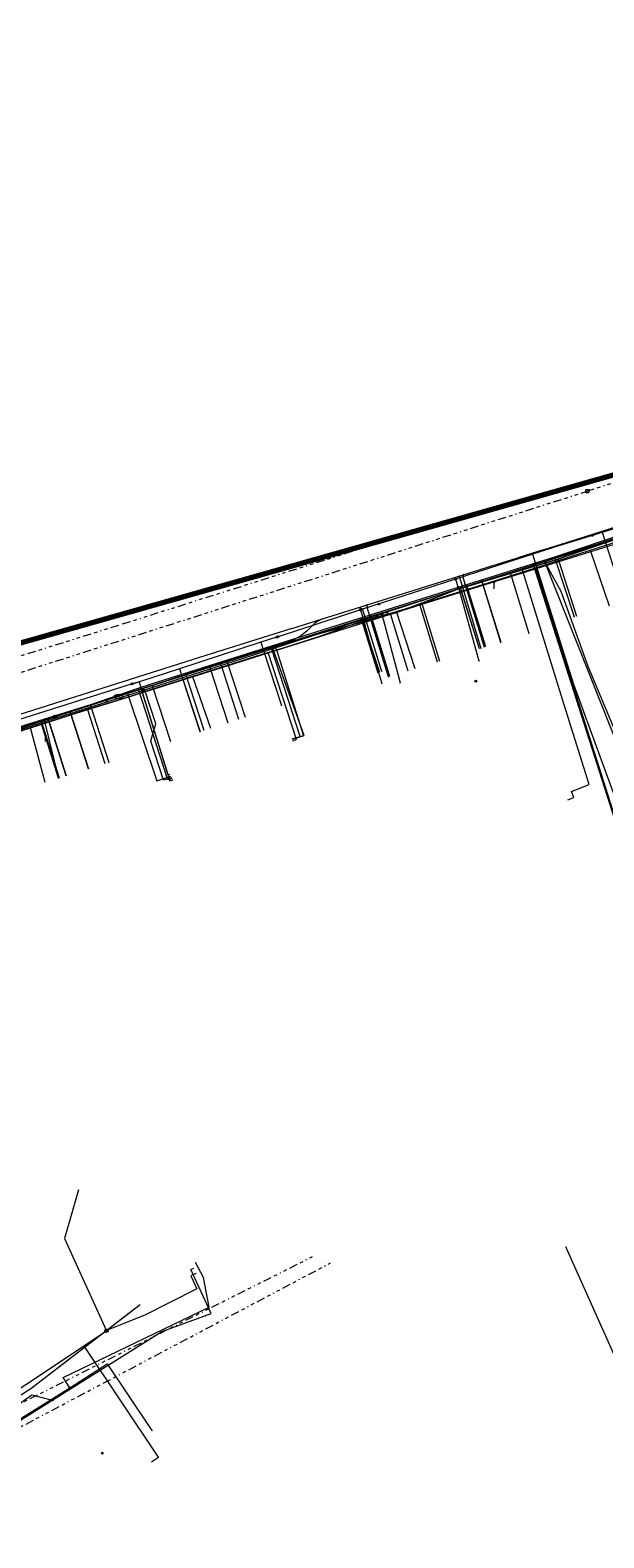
# Model space of a CAD drawing. Header units: metres. Extents: x 154975 to 155642, y 461260 to 461877.
# Tile 38 of 95: x 155103 to 155172, y 461696 to 461877. Entities that reach past the tile are written whole.
import ezdxf
from ezdxf.enums import TextEntityAlignment as Align
from ezdxf.lldxf.tags import DXFTag

# ---------------------------------------------------------------- set-up
doc = ezdxf.new("R2010")
doc.units = ezdxf.units.M
doc.linetypes.add('RI-OVERIG-SO', pattern=[17, 5, -2, 2, -2, 0, -2, 2, -2])
for name, color, linetype, lineweight, true_color in [('B-WE-KL-DATA-G', 3, 'KL-DATA-SO', 18, 0x00ff00), ('B-WE-KL-DATA_DUCT-G', 3, 'Continuous', 18, 0x00ff00), ('B-WE-KL-DATA_HULPSTUK-S', 3, 'Continuous', 18, 0x00ff00), ('B-WE-KL-DATA_KABELBED-G', 3, 'Continuous', 18, 0x00ff00), ('B-WE-KL-DATA_MANTELBUIS-G', 3, 'Continuous', 18, 0x00ff00), ('B-WE-KL-ET_LS-G', 1, 'KL-LS-SO', 18, 0xff0000), ('B-WE-KL-ET_LS-S', 1, 'Continuous', 18, 0xff0000), ('B-WE-KL-ET_LS_HULPSTUK-S', 1, 'Continuous', 18, 0xff0000), ('B-WE-KL-GAS_LD-G', 30, 'KL-GAS_LD-SO', 18, 0xff7f00), ('B-WE-KL-GAS_LD_HULPSTUK-S', 30, 'Continuous', 18, 0xff7f00), ('B-WE-KL-WATER-G', 5, 'KL-WATER-SO', 18, 0x0000ff), ('B-WE-KL-WATER-S', 5, 'Continuous', 18, 0x0000ff), ('B-WE-KL-WATER_HULPSTUK-S', 5, 'Continuous', 18, 0x0000ff), ('B-WE-KL-WATER_MANTELBUIS-G', 5, 'Continuous', 18, 0x0000ff), ('B-WE-RI-VRIJVERVAL-G', 6, 'RI-OVERIG-SO', 18, 0xff00ff), ('B-WE-RI-VRIJVERVAL_HULPSTUK-S', 6, 'Continuous', 18, 0xff00ff), ('V-WE-KL-WATER-G', 5, 'V-KL-WATER-SO', 18, 0x0000ff)]:
    doc.layers.add(name, color=color, linetype=linetype, lineweight=lineweight, true_color=true_color)
doc.layers.add('B-WE-OG-INFO_ORIENTATIEPOLYGOON-GV', color=7, linetype='Continuous', lineweight=70)
doc.styles.add('NLCS-ISO', font='NLCS-ISO.ttf')
tags = doc.linetypes.add('KL-DATA-SO', pattern='A,4,-1,[101,NLCS.SHX,S=0.5,R=0,X=0,Y=0],-1,4,-1,["D",Standard,S=1,R=0,X=-0.25,Y=-0.5],-1.5', length=12.5).pattern_tags.tags
tags[18] = DXFTag(74, 10)
tags = doc.linetypes.add('KL-GAS_LD-SO', pattern='A,4,-1,[69,NLCS.SHX,S=0.5,R=0,X=0,Y=0],-1,4,-1,["L",Standard,S=1,R=0,X=0.25,Y=-0.5],-2', length=13).pattern_tags.tags
tags[18] = DXFTag(74, 10)
tags = doc.linetypes.add('KL-LS-SO', pattern='A,4,-1,[103,NLCS.SHX,S=0.75,R=0,X=0,Y=0],-1,4,-1,["L",Standard,S=1,R=0,X=0,Y=-0.5],-2', length=13).pattern_tags.tags
tags[18] = DXFTag(74, 10)
doc.linetypes.add('KL-WATER-SO', pattern='A,7,-0.5,[168,NLCS.SHX,S=0.75,R=0,X=0.75,Y=0],-2', length=9.5)
doc.linetypes.add('V-KL-WATER-SO', pattern='A,3.5,[24,NLCS.SHX,S=0.5,R=0,X=0,Y=0],3.5,-0.5,[168,NLCS.SHX,S=0.75,R=0,X=0.75,Y=0],-2', length=9.5)

# ---------------------------------------------------------------- blocks, each defined once
blk = doc.blocks.new('SKL-WTB_HULP_T STUK-SO')
at = {"color": 0, "linetype": 'ByBlock', "lineweight": 18}
blk.add_circle((0, 0), 1, dxfattribs=at)
at = {"color": 0, "linetype": 'ByBlock', "lineweight": -2, "style": 'NLCS-ISO'}
blk.add_text('T', height=1, dxfattribs=at).set_placement((0, 0), align=Align.MIDDLE_CENTER)
at = {"color": 0, "linetype": 'ByBlock', "lineweight": 18, "style": 'NLCS-ISO', "flags": 1}
for tag, p in [('TYPE', (1.5, 0)), ('OMSCHRIJVING', (1.5, -3)), ('LABEL', (1.5, -1.5))]:
    blk.add_attdef(tag, p, '', height=1, dxfattribs=at)
blk = doc.blocks.new('SKL-WTB_HULP_MOF-SO')
at = {"linetype": 'ByBlock', "lineweight": 18}
h = blk.add_hatch(color=0, dxfattribs=at)
h.dxf.hatch_style = 1
h.paths.add_polyline_path([(-0.5625, 0, 1), (0.5625, 0, 1)])
at = {"color": 0, "linetype": 'ByBlock', "lineweight": 18}
blk.add_circle((0, 0), 0.5625, dxfattribs=at)
at = {"color": 0, "linetype": 'ByBlock', "lineweight": 18, "style": 'NLCS-ISO', "flags": 1}
for tag, p in [('TYPE', (1.5, 0)), ('OMSCHRIJVING', (1.5, -3)), ('LABEL', (1.5, -1.5))]:
    blk.add_attdef(tag, p, '', height=1, dxfattribs=at)
blk = doc.blocks.new('SKL-WTB_HULP_OVERLENGTE-SO')
at = {"color": 0, "linetype": 'ByBlock', "lineweight": 18}
for centre, radius in [((0, 0), 1), ((-0.42, 0), 0.417), ((0.42, 0), 0.417)]:
    blk.add_circle(centre, radius, dxfattribs=at)
at = {"color": 0, "linetype": 'ByBlock', "lineweight": 18, "style": 'NLCS-ISO', "flags": 1}
for tag, p in [('TYPE', (1.5, 0)), ('OMSCHRIJVING', (1.5, -3)), ('LABEL', (1.5, -1.5))]:
    blk.add_attdef(tag, p, '', height=1, dxfattribs=at)
blk = doc.blocks.new('SKL-WTB_HULP_OVERIG-SO')
at = {"color": 0, "linetype": 'ByBlock', "lineweight": 18}
for points in [[(-0.14, 0.14), (0.14, -0.14)], [(0.14, 0.14), (-0.14, -0.14)]]:
    blk.add_lwpolyline(points, dxfattribs=at)
at = {"color": 0, "linetype": 'ByBlock', "lineweight": 18, "style": 'NLCS-ISO', "flags": 1}
for tag, p in [('TYPE', (1.5, 0)), ('OMSCHRIJVING', (1.5, -3)), ('LABEL', (1.5, -1.5))]:
    blk.add_attdef(tag, p, '', height=1, dxfattribs=at)
blk = doc.blocks.new('SKL-WATER_BRANDKRAAN_BRANDPUT-SO')
at = {"color": 0, "linetype": 'ByBlock', "lineweight": 18}
blk.add_ellipse((0, 0), major_axis=(2.5, 0), ratio=0.54, dxfattribs=at)
at = {"color": 0, "linetype": 'ByBlock', "lineweight": 18, "style": 'NLCS-ISO'}
blk.add_text('bk', height=1.5, dxfattribs=at).set_placement((0.16, 0), align=Align.MIDDLE_CENTER)
blk = doc.blocks.new('SRI-HULP_AFVOER_OPVANG-SO')
at = {"color": 0, "linetype": 'ByBlock', "lineweight": 18}
blk.add_lwpolyline([(-0.75, -1), (-1, 1), (1, 1), (0.75, -1)], close=True, dxfattribs=at)
at = {"color": 0, "linetype": 'ByBlock', "lineweight": 18, "style": 'NLCS-ISO', "flags": 1}
for tag, p in [('TYPE', (1.5, 0)), ('OMSCHRIJVING', (1.5, -3)), ('LABEL', (1.5, -1.5))]:
    blk.add_attdef(tag, p, '', height=1, dxfattribs=at)
blk = doc.blocks.new('SKL-ET_LS_MAST-SO')
for p, q in [((-0.05, 2.07), (0.05, 2.07)), ((-0.05, -2), (0.05, -2))]:
    blk.add_line(p, q)
for points in [[(-0.18, 1.76), (-0.22, 1.76), (-0.22, 1.84), (-0.18, 1.84), (-0.18, 1.79)], [(-0.18, 1.49), (-0.22, 1.49), (-0.22, 1.57), (-0.18, 1.57), (-0.18, 1.52)], [(-0.18, 1.79), (-0.05, 1.79)], [(-0.18, 1.76), (-0.05, 1.76)], [(-0.18, 1.52), (-0.05, 1.52)], [(-0.18, 1.49), (-0.05, 1.49)], [(-0.05, -2), (-0.05, 2.07)], [(0.05, -2), (0.05, 2.07)], [(0.18, 1.92), (0.05, 1.92)], [(0.18, 1.89), (0.05, 1.89)], [(0.18, 1.66), (0.05, 1.66)], [(0.18, 1.63), (0.05, 1.63)], [(0.18, 1.39), (0.05, 1.39)], [(0.18, 1.36), (0.05, 1.36)], [(0.18, 1.89), (0.22, 1.89), (0.22, 1.97), (0.18, 1.97), (0.18, 1.92)], [(0.18, 1.63), (0.22, 1.63), (0.22, 1.71), (0.18, 1.71), (0.18, 1.66)], [(0.18, 1.36), (0.22, 1.36), (0.22, 1.44), (0.18, 1.44), (0.18, 1.39)]]:
    blk.add_lwpolyline(points)

msp = doc.modelspace()

# ---------------------------------------------------------------- linework, layer by layer
at = {"layer": 'B-WE-KL-DATA-G', "ltscale": 0.2, "flags": 128}
for points in [[(155193.65, 461822.712), (155193.544, 461822.993), (155189.9, 461821.624), (155166.548, 461813.611), (155154.58, 461810.003), (155147.291, 461807.22), (155131.281, 461802.844), (155117.91, 461798.491), (155120.104, 461791.753)], [(155193.65, 461822.712), (155193.544, 461822.993), (155189.9, 461821.624), (155166.548, 461813.611), (155154.58, 461810.003), (155147.291, 461807.22), (155131.281, 461802.844), (155126.13, 461801.167), (155128.319, 461794.418)], [(155193.65, 461822.712), (155193.544, 461822.993), (155189.9, 461821.624), (155166.548, 461813.611), (155154.58, 461810.003), (155147.291, 461807.22), (155131.281, 461802.844), (155126.899, 461801.417), (155129.089, 461794.668)], [(155193.65, 461822.712), (155193.544, 461822.993), (155189.9, 461821.624), (155166.548, 461813.611), (155154.58, 461810.003), (155147.291, 461807.22), (155143.205, 461806.103), (155145.092, 461800.012)], [(155193.65, 461822.712), (155193.544, 461822.993), (155189.9, 461821.624), (155166.548, 461813.611), (155154.58, 461810.003), (155147.291, 461807.22), (155146.619, 461807.036), (155148.726, 461800.228)], [(155193.65, 461822.712), (155193.544, 461822.993), (155189.9, 461821.624), (155166.548, 461813.611), (155154.58, 461810.003), (155150.109, 461808.296), (155152.262, 461801.323)], [(155193.65, 461822.712), (155193.544, 461822.993), (155189.9, 461821.624), (155166.548, 461813.611), (155161.072, 461811.959), (155163.305, 461804.749)], [(155193.65, 461822.712), (155193.544, 461822.993), (155189.9, 461821.624), (155166.835, 461813.709), (155169.019, 461806.841)], [(155040.863, 461759.181), (155040.44, 461759.913), (155040.218, 461760.317), (155039.973, 461760.906), (155039.746, 461761.675), (155039.708, 461762.372), (155039.726, 461762.927), (155039.74, 461763.558), (155039.8, 461764.253), (155039.882, 461765.019), (155040.014, 461765.798), (155040.155, 461766.632), (155040.381, 461767.724), (155040.681, 461768.83), (155040.886, 461769.506), (155041.097, 461770.061), (155041.852, 461771.575), (155042.098, 461772.178), (155042.489, 461772.766), (155042.818, 461773.189), (155043.195, 461773.568), (155043.601, 461773.999), (155044.007, 461774.326), (155044.412, 461774.605), (155045.597, 461775.035), (155045.742, 461775.124), (155046.34, 461775.491), (155047.172, 461775.788), (155048.122, 461775.916), (155049.374, 461776.312), (155059.16, 461779.415), (155075.718, 461784.664), (155076.867, 461785.028), (155087.485, 461788.394), (155095.596, 461790.965), (155103.246, 461793.39), (155110.13, 461795.572), (155112.506, 461796.325), (155115.6, 461797.28), (155116.692, 461797.628), (155122.773, 461799.564), (155131.877, 461802.462), (155131.877, 461802.463), (155134.101, 461803.149), (155137.863, 461804.346), (155143.262, 461806.261), (155147.188, 461807.33), (155147.34, 461807.378), (155150.314, 461808.313), (155150.414, 461808.345), (155157.729, 461810.653), (155162.195, 461812.061), (155164.099, 461812.671), (155170.671, 461814.775), (155174.984, 461816.155), (155183.375, 461818.841), (155183.46, 461818.869), (155184.699, 461819.273), (155191.62, 461821.534), (155195.317, 461822.741), (155195.389, 461822.525)], [(155170.671, 461814.775), (155174.984, 461816.155)], [(155164.099, 461812.671), (155170.671, 461814.775)], [(155170.671, 461814.775), (155172.96, 461808.096)], [(155157.729, 461810.653), (155162.195, 461812.061), (155164.099, 461812.671)], [(155164.099, 461812.671), (155164.249, 461812.201)], [(155164.249, 461812.201), (155164.265, 461812.15), (155164.902, 461810.149), (155174.713, 461779.319), (155195.19, 461789.722), (155198.389, 461784.106)], [(155150.414, 461808.345), (155157.729, 461810.653)], [(155157.729, 461810.653), (155159.904, 461803.696)], [(155147.34, 461807.378), (155150.314, 461808.313), (155150.414, 461808.345)], [(155150.414, 461808.345), (155152.514, 461801.406)], [(155147.34, 461807.378), (155147.188, 461807.33), (155143.262, 461806.261), (155145.31, 461800.08)], [(155149.58, 461800.497), (155147.34, 461807.378)], [(155134.857, 461791.82), (155135.287, 461791.96), (155131.877, 461802.462), (155122.773, 461799.564)], [(155122.773, 461799.564), (155116.692, 461797.628)], [(155122.774, 461799.563), (155124.947, 461793.325)], [(155116.692, 461797.628), (155115.6, 461797.28), (155112.506, 461796.325), (155110.13, 461795.572)], [(155116.692, 461797.628), (155119.804, 461787.713), (155120.088, 461787.806)], [(155110.13, 461795.572), (155103.246, 461793.39)], [(155110.13, 461795.572), (155112.204, 461789.066)], [(155110.222, 461788.439), (155108.036, 461795.292), (155069.985, 461783.15), (155051.638, 461777.37), (155047.799, 461776.158), (155046.113, 461775.629), (155045.121, 461775.193), (155043.392, 461774.021), (155041.568, 461771.633), (155040.198, 461768.833), (155039.5, 461765.971), (155039.286, 461763.259), (155039.515, 461761.092), (155041.689, 461757.472), (155044.164, 461753.971), (155044.968, 461754.539)], [(155103.246, 461793.39), (155095.596, 461790.965)], [(155105.005, 461786.787), (155103.246, 461793.39)]]:
    msp.add_lwpolyline(points, dxfattribs=at)
at = {"layer": 'B-WE-KL-DATA_DUCT-G', "ltscale": 0.2, "flags": 128}
msp.add_lwpolyline([(155188.761, 461821.233), (155166.835, 461813.709), (155166.235, 461813.517), (155154.58, 461810.003), (155147.291, 461807.22), (155131.281, 461802.844), (155117.91, 461798.491), (155108.036, 461795.292), (155070.978, 461783.467), (155047.799, 461776.158), (155046.113, 461775.629), (155045.121, 461775.193), (155043.392, 461774.021), (155041.568, 461771.633), (155040.198, 461768.833), (155039.5, 461765.971), (155039.286, 461763.259), (155039.515, 461761.092), (155041.689, 461757.472), (155044.807, 461753.061), (155042.178, 461755.785), (155041.68, 461756.258), (155021.769, 461780.854)], dxfattribs=at)
msp.add_lwpolyline([(155188.761, 461821.233), (155166.835, 461813.709), (155166.235, 461813.517), (155154.58, 461810.003), (155147.291, 461807.22), (155131.281, 461802.844), (155117.91, 461798.491), (155108.036, 461795.292), (155070.978, 461783.467), (155047.799, 461776.158), (155046.113, 461775.629), (155045.121, 461775.193), (155043.392, 461774.021), (155041.568, 461771.633), (155040.198, 461768.833), (155039.5, 461765.971), (155039.286, 461763.259), (155039.515, 461761.092), (155041.689, 461757.472), (155044.807, 461753.061), (155042.178, 461755.785), (155041.68, 461756.258), (155021.769, 461780.854)], dxfattribs=at)
at = {"layer": 'B-WE-KL-DATA_KABELBED-G', "ltscale": 0.2, "flags": 128}
for points in [[(155210.602, 461829.535), (155208.329, 461828.732), (155207.144, 461828.313), (155206.053, 461827.925), (155198.102, 461825.094), (155196.518, 461824.53), (155194.193, 461823.703), (155184.137, 461820.613), (155182.271, 461820.039), (155176.028, 461818.12), (155166.378, 461815.155), (155154.467, 461811.293), (155143.022, 461807.582), (155133.091, 461804.362)], [(155176.167, 461817.039), (155166.427, 461813.836), (155165.192, 461813.43), (155161.316, 461812.156), (155157.631, 461810.996), (155154.836, 461810.115), (155143.33, 461806.491), (155131.318, 461802.708), (155121.487, 461799.612), (155116.87, 461798.158), (155116.587, 461798.066), (155112.368, 461796.7), (155110.465, 461796.084), (155100.05, 461792.711)], [(155174.469, 461816.329), (155166.835, 461813.709)], [(155165.192, 461813.43), (155166.427, 461813.836), (155168.732, 461806.75)], [(155161.072, 461811.959), (155154.58, 461810.003), (155150.109, 461808.296)], [(155161.193, 461811.996), (155161.072, 461811.959)], [(155161.072, 461811.959), (155163.305, 461804.749)], [(155166.235, 461813.517), (155161.193, 461811.996)], [(155165.192, 461813.43), (155167.128, 461809.845), (155170.387, 461800.798), (155174.338, 461791.404), (155201.048, 461790.534)], [(155165.192, 461813.43), (155178.497, 461779.878), (155183.353, 461781.706)], [(155166.835, 461813.709), (155166.235, 461813.517)], [(155166.835, 461813.709), (155169.019, 461806.841)], [(155154.467, 461811.293), (155154.79, 461810.278)], [(155154.79, 461810.278), (155154.836, 461810.115), (155157.274, 461801.447)], [(155157.631, 461810.996), (155157.631, 461810.996), (155159.869, 461803.685)], [(155150.109, 461808.296), (155147.291, 461807.22), (155146.619, 461807.036)], [(155150.109, 461808.296), (155152.262, 461801.323)], [(155143.022, 461807.582), (155143.33, 461806.491), (155144.667, 461801.74), (155145.559, 461798.73)], [(155146.619, 461807.036), (155143.205, 461806.103)], [(155145.587, 461807.076), (155147.774, 461798.783)], [(155146.619, 461807.036), (155148.726, 461800.228)], [(155137.902, 461804.654), (155131.281, 461802.844), (155126.899, 461801.417)], [(155143.205, 461806.103), (155137.902, 461804.654)], [(155143.205, 461806.103), (155145.092, 461800.012)], [(155133.091, 461804.362), (155132.904, 461804.301), (155131.001, 461803.684), (155121.194, 461800.506), (155116.605, 461799.018), (155116.319, 461798.928), (155115.527, 461798.678), (155115.505, 461798.671), (155087.285, 461789.763), (155075.209, 461785.813), (155064.169, 461782.202), (155059.442, 461780.368), (155048.147, 461775.985), (155047.352, 461775.677), (155046.495, 461775.344), (155046.492, 461775.343)], [(155132.904, 461804.301), (155131.001, 461803.684), (155121.194, 461800.506), (155121.487, 461799.612), (155123.677, 461792.912)], [(155132.904, 461804.301), (155131.001, 461803.684), (155131.318, 461802.708), (155133.472, 461796.09)], [(155126.13, 461801.167), (155117.91, 461798.491)], [(155126.899, 461801.417), (155126.13, 461801.167)], [(155126.13, 461801.167), (155128.319, 461794.418)], [(155126.899, 461801.417), (155129.089, 461794.668)], [(155117.91, 461798.491), (155108.036, 461795.292)], [(155115.505, 461798.671), (155115.527, 461798.678), (155116.319, 461798.928), (155116.319, 461798.928), (155116.587, 461798.066), (155120.033, 461787.002), (155120.319, 461787.092)], [(155117.91, 461798.491), (155120.104, 461791.753)], [(155112.368, 461796.7), (155110.465, 461796.084), (155112.697, 461789.222)], [(155106.167, 461794.696), (155099.342, 461792.518)], [(155108.036, 461795.292), (155106.167, 461794.696)], [(155108.036, 461795.292), (155110.222, 461788.439)], [(155107.985, 461713.883), (155107.175, 461715.125), (155124.777, 461723.587), (155124.096, 461727.175), (155123.138, 461728.96)], [(155107.985, 461713.883), (155112.475, 461716.787), (155117.875, 461708.731)], [(155087.144, 461694.09), (155085.465, 461696.727), (155083.966, 461698.907), (155107.985, 461713.883)]]:
    msp.add_lwpolyline(points, dxfattribs=at)
at = {"layer": 'B-WE-KL-DATA_MANTELBUIS-G', "ltscale": 0.2, "flags": 128}
msp.add_lwpolyline([(155166.235, 461813.517), (155161.193, 461811.996)], dxfattribs=at)
at = {"layer": 'B-WE-KL-ET_LS-G', "ltscale": 0.2, "flags": 128}
for points in [[(155228.071, 461834.514), (155220.542, 461831.845), (155211.447, 461828.747), (155206.532, 461827.079), (155172.413, 461815.688), (155169.879, 461814.882), (155155.064, 461810.203), (155152.598, 461809.402), (155146.188, 461807.305)], [(155170.556, 461786.552), (155167.347, 461796.778), (155162.733, 461811.73), (155162.469, 461812.542)], [(155157.327, 461802.898), (155155.064, 461810.203)], [(155146.188, 461807.305), (155141.339, 461805.774), (155132.33, 461802.848), (155128.881, 461801.736), (155112.68, 461796.545), (155072.852, 461783.974), (155053.165, 461777.649), (155051.383, 461777.137)], [(155146.559, 461799.561), (155144.4, 461806.531), (155145.205, 461806.974), (155145.199, 461806.993)], [(155134.784, 461792.047), (155135.735, 461792.356), (155132.33, 461802.848)], [(155123.677, 461792.912), (155121.575, 461799.395)], [(155117.989, 461792.644), (155118.335, 461793.859), (155117.013, 461797.934)], [(155106.637, 461787.303), (155104.527, 461793.972)], [(155120.227, 461787.378), (155119.276, 461787.069), (155117.745, 461791.789), (155117.989, 461792.644)], [(155167.97, 461784.69), (155168.704, 461784.971), (155168.413, 461785.716), (155170.556, 461786.552)], [(155167.693, 461730.912), (155176.612, 461711.002), (155185.894, 461714.034), (155195.627, 461699.273), (155196.116, 461697.952), (155196.132, 461694.958), (155194.735, 461691.928), (155198.43, 461682.244)], [(155084.143, 461698.185), (155085.163, 461698.924), (155094.559, 461705.316), (155119.083, 461720.658), (155125.006, 461722.815), (155122.56, 461728.116), (155122.923, 461728.286)]]:
    msp.add_lwpolyline(points, dxfattribs=at)
at = {"layer": 'B-WE-KL-GAS_LD-G', "ltscale": 0.2, "flags": 128}
for points in [[(155036.249, 461748.529), (155045.704, 461754.304), (155038.316, 461764.172), (155042.962, 461774.754), (155061.892, 461780.775), (155070.96, 461783.641), (155081.724, 461787.035), (155087.285, 461788.945), (155110.494, 461796.182), (155116.206, 461798.154), (155117.937, 461798.714), (155139.959, 461805.657), (155166.427, 461813.992), (155184.166, 461819.918), (155190.825, 461822.146)], [(155163.786, 461813.16), (155176.098, 461774.603), (155192.919, 461782.144), (155193.317, 461781.45)], [(155157.327, 461802.898), (155155.004, 461810.395)], [(155158.091, 461803.134), (155155.768, 461810.635)], [(155145.153, 461800.031), (155143.104, 461806.647)], [(155146.559, 461799.561), (155144.251, 461807.008)], [(155134.799, 461792), (155136.229, 461792.464), (155132.401, 461803.065), (155131.734, 461803.064)], [(155124.153, 461793.067), (155121.914, 461799.968)], [(155120.258, 461787.283), (155119.782, 461787.128), (155116.206, 461798.154)], [(155106.732, 461787.334), (155104.522, 461794.32)], [(155107.549, 461787.592), (155105.338, 461794.575)], [(155109.022, 461737.714), (155107.327, 461731.869), (155112.389, 461720.763)], [(155123.216, 461727.65), (155122.58, 461727.357), (155123.3, 461725.796), (155117.026, 461722.643), (155112.471, 461720.818)], [(155112.389, 461720.763), (155112.967, 461721.147)], [(155081.571, 461700.393), (155092.915, 461707.825), (155112.389, 461720.763)], [(155117.839, 461704.961), (155118.67, 461705.517), (155109.68, 461718.963)]]:
    msp.add_lwpolyline(points, dxfattribs=at)
at = {"layer": 'B-WE-KL-WATER-G', "ltscale": 0.2, "flags": 128}
for points in [[(155040.22, 461773.214), (155052.784, 461777.307), (155087.029, 461788.417), (155117.79, 461797.962), (155151.205, 461808.502), (155176.707, 461816.485), (155185.478, 461819.347), (155204.997, 461826.119), (155217.132, 461830.496), (155223.97, 461832.88)], [(155169.099, 461816.11), (155184.923, 461821.175), (155214.477, 461831.485)], [(155138.436, 461806.513), (155169.099, 461816.11)], [(155171.98, 461817.032), (155172.17, 461816.83), (155174.68, 461808.958), (155174.775, 461808.673)], [(155163.671, 461814.411), (155168.686, 461798.651), (155178.205, 461772.62), (155179.467, 461770.416), (155192.92, 461778.114)], [(155154.847, 461811.649), (155154.976, 461811.428), (155157.497, 461802.95)], [(155155.419, 461811.828), (155155.326, 461811.537), (155157.836, 461803.369), (155157.919, 461803.081)], [(155138.436, 461806.513), (155137.931, 461806.267), (155137.519, 461805.972), (155137.039, 461805.508), (155136.557, 461805.033), (155135.811, 461804.474), (155134.668, 461803.84), (155130.587, 461802.477), (155113.838, 461797.154)], [(155142.734, 461807.858), (155143.211, 461807.745), (155145.473, 461800.444), (155145.577, 461800.163)], [(155143.765, 461808.181), (155143.751, 461807.914), (155146.277, 461799.788), (155146.37, 461799.503)], [(155132.552, 461803.133), (155132.855, 461802.879), (155136.131, 461792.432), (155134.799, 461792)], [(155124.857, 461800.656), (155127.017, 461793.996)], [(155114.945, 461797.506), (155115.021, 461797.268), (155118.456, 461786.996), (155120.17, 461787.552)], [(155113.838, 461797.154), (155071.341, 461783.566), (155043.045, 461774.632), (155042.391, 461774.447)], [(155104.901, 461794.296), (155106.611, 461787.295)], [(155105.378, 461794.449), (155107.549, 461787.592)], [(155081.355, 461700.842), (155076.225, 461697.59), (155076.654, 461696.915), (155103.294, 461713.801), (155116.45, 461723.92)], [(155083.2, 461698.148), (155083.128, 461698.696), (155103.402, 461713.034), (155106.003, 461712.347)]]:
    msp.add_lwpolyline(points, dxfattribs=at)
at = {"layer": 'B-WE-KL-WATER_MANTELBUIS-G', "ltscale": 0.2, "flags": 128}
for points in [[(155162.138, 461813.931), (155165.05, 461814.843)], [(155157.41, 461803.237), (155157.497, 461802.95)], [(155157.836, 461803.369), (155157.919, 461803.081)], [(155145.473, 461800.444), (155145.577, 461800.163)], [(155146.277, 461799.788), (155146.37, 461799.503)], [(155077.111, 461697.205), (155103.294, 461713.801), (155115.657, 461723.31)]]:
    msp.add_lwpolyline(points, dxfattribs=at)
at = {"layer": 'B-WE-OG-INFO_ORIENTATIEPOLYGOON-GV', "ltscale": 0.2, "flags": 128}
msp.add_lwpolyline([(154979.954, 461769.009), (154975.026, 461742.727), (154981.597, 461683.593), (155016.092, 461571.895), (155037.446, 461470.052), (155080.154, 461341.928), (155088.367, 461282.793), (155132.718, 461259.797), (155173.784, 461264.724), (155641.931, 461405.99), (155592.652, 461516.045), (155541.731, 461614.603), (155441.531, 461736.157), (155407.036, 461800.219), (155362.685, 461877.422)], close=True, dxfattribs=at)
at = {"layer": 'B-WE-RI-VRIJVERVAL-G', "ltscale": 0.2, "flags": 128}
for points in [[(155204.51, 461832.617), (155170.34, 461821.9)], [(155096.263, 461798.197), (155170.34, 461821.9)], [(155114.347, 461805.904), (155150.029, 461817.185)], [(155022.757, 461777.215), (155114.347, 461805.904)], [(155077.961, 461696.421), (155139.386, 461728.925)], [(155078.19, 461699.998), (155137.245, 461729.701)]]:
    msp.add_lwpolyline(points, dxfattribs=at)
at = {"layer": 'V-WE-KL-WATER-G', "ltscale": 0.2, "flags": 128}
for points in [[(155134.743, 461805.357), (155138.436, 461806.513)], [(155134.743, 461805.357), (155123.594, 461801.839), (155050.27, 461778.609), (155039.617, 461775.02)]]:
    msp.add_lwpolyline(points, dxfattribs=at)

# ---------------------------------------------------------------- block references
at = {"layer": 'B-WE-KL-DATA_HULPSTUK-S', "xscale": 0.2, "yscale": 0.2, "zscale": 0.2}
for name, p in [('SKL-WTB_HULP_MOF-SO', (155170.961, 461816.563)), ('SKL-WTB_HULP_OVERIG-SO', (155164.25, 461812.2)), ('SKL-WTB_HULP_OVERIG-SO', (155164.266, 461812.149)), ('SKL-WTB_HULP_MOF-SO', (155165.192, 461813.43)), ('SKL-WTB_HULP_OVERIG-SO', (155165.192, 461813.43)), ('SKL-WTB_HULP_OVERIG-SO', (155165.192, 461813.43)), ('SKL-WTB_HULP_OVERIG-SO', (155165.192, 461813.43)), ('SKL-WTB_HULP_MOF-SO', (155154.467, 461811.293)), ('SKL-WTB_HULP_OVERIG-SO', (155154.467, 461811.293)), ('SKL-WTB_HULP_MOF-SO', (155154.791, 461810.278)), ('SKL-WTB_HULP_OVERIG-SO', (155154.791, 461810.278)), ('SKL-WTB_HULP_OVERIG-SO', (155154.791, 461810.278)), ('SKL-WTB_HULP_MOF-SO', (155157.631, 461810.996)), ('SKL-WTB_HULP_OVERIG-SO', (155157.631, 461810.996)), ('SKL-WTB_HULP_OVERIG-SO', (155164.9, 461810.14)), ('SKL-WTB_HULP_MOF-SO', (155145.21, 461808.292)), ('SKL-WTB_HULP_MOF-SO', (155143.022, 461807.582)), ('SKL-WTB_HULP_MOF-SO', (155143.022, 461807.582)), ('SKL-WTB_HULP_OVERIG-SO', (155143.023, 461807.582)), ('SKL-WTB_HULP_MOF-SO', (155145.587, 461807.076)), ('SKL-WTB_HULP_OVERIG-SO', (155145.587, 461807.076)), ('SKL-WTB_HULP_OVERIG-SO', (155168.732, 461806.75)), ('SKL-WTB_HULP_MOF-SO', (155132.904, 461804.301)), ('SKL-WTB_HULP_OVERIG-SO', (155132.904, 461804.301)), ('SKL-WTB_HULP_OVERIG-SO', (155132.904, 461804.301)), ('SKL-WTB_HULP_MOF-SO', (155133.099, 461804.365)), ('SKL-WTB_HULP_OVERIG-SO', (155133.091, 461804.362)), ('SKL-WTB_HULP_OVERIG-SO', (155133.091, 461804.362)), ('SKL-WTB_HULP_OVERIG-SO', (155159.869, 461803.685)), ('SKL-WTB_HULP_OVERIG-SO', (155157.274, 461801.447)), ('SKL-WTB_HULP_MOF-SO', (155115.505, 461798.671)), ('SKL-WTB_HULP_OVERIG-SO', (155115.505, 461798.671)), ('SKL-WTB_HULP_OVERLENGTE-SO', (155116.805, 461797.838)), ('SKL-WTB_HULP_OVERIG-SO', (155145.559, 461798.73)), ('SKL-WTB_HULP_OVERIG-SO', (155147.774, 461798.783)), ('SKL-WTB_HULP_MOF-SO', (155156.9, 461799)), ('SKL-WTB_HULP_MOF-SO', (155112.368, 461796.7)), ('SKL-WTB_HULP_OVERIG-SO', (155112.368, 461796.7)), ('SKL-WTB_HULP_OVERIG-SO', (155133.472, 461796.09)), ('SKL-WTB_HULP_OVERLENGTE-SO', (155106.167, 461794.696)), ('SKL-WTB_HULP_OVERIG-SO', (155123.677, 461792.912)), ('SKL-WTB_HULP_OVERIG-SO', (155112.697, 461789.222)), ('SKL-WTB_HULP_OVERIG-SO', (155120.319, 461787.092)), ('SKL-WTB_HULP_OVERIG-SO', (155123.138, 461728.96)), ('SKL-WTB_HULP_MOF-SO', (155107.985, 461713.883)), ('SKL-WTB_HULP_OVERIG-SO', (155107.985, 461713.883)), ('SKL-WTB_HULP_OVERIG-SO', (155107.985, 461713.883)), ('SKL-WTB_HULP_OVERIG-SO', (155107.985, 461713.883)), ('SKL-WTB_HULP_OVERIG-SO', (155117.875, 461708.731)), ('SKL-WTB_HULP_MOF-SO', (155111.9, 461706))]:
    msp.add_blockref(name, p, dxfattribs=at)
at = {"layer": 'B-WE-KL-ET_LS-S', "xscale": 0.2, "yscale": 0.2, "zscale": 0.2}
for p in [(155159.101, 461810.522), (155105.043, 461792.138)]:
    msp.add_blockref('SKL-ET_LS_MAST-SO', p, dxfattribs=at)
at = {"layer": 'B-WE-KL-ET_LS_HULPSTUK-S', "xscale": 0.2, "yscale": 0.2, "zscale": 0.2}
msp.add_blockref('SKL-WTB_HULP_MOF-SO', (155146.188, 461807.305), dxfattribs=at)
at = {"layer": 'B-WE-KL-GAS_LD_HULPSTUK-S', "xscale": 0.2, "yscale": 0.2, "zscale": 0.2}
msp.add_blockref('SKL-WTB_HULP_T STUK-SO', (155112.389, 461720.763), dxfattribs=at)
at = {"layer": 'B-WE-KL-WATER-S', "xscale": 0.2, "yscale": 0.2, "zscale": 0.2}
msp.add_blockref('SKL-WATER_BRANDKRAAN_BRANDPUT-SO', (155113.838, 461797.154), dxfattribs=at)
at = {"layer": 'B-WE-KL-WATER_HULPSTUK-S', "xscale": 0.2, "yscale": 0.2, "zscale": 0.2}
for p in [(155169.099, 461816.11), (155171.98, 461817.032), (155163.671, 461814.411), (155154.847, 461811.649), (155155.419, 461811.828), (155138.436, 461806.513), (155142.734, 461807.858), (155143.765, 461808.181), (155132.552, 461803.133), (155124.857, 461800.656), (155114.945, 461797.506), (155104.901, 461794.296), (155105.378, 461794.449)]:
    msp.add_blockref('SKL-WTB_HULP_OVERIG-SO', p, dxfattribs=at)
at = {"layer": 'B-WE-RI-VRIJVERVAL_HULPSTUK-S', "xscale": 0.2, "yscale": 0.2, "zscale": 0.2}
msp.add_blockref('SRI-HULP_AFVOER_OPVANG-SO', (155170.34, 461821.9), dxfattribs=at)

doc.saveas('drawing.dxf')
